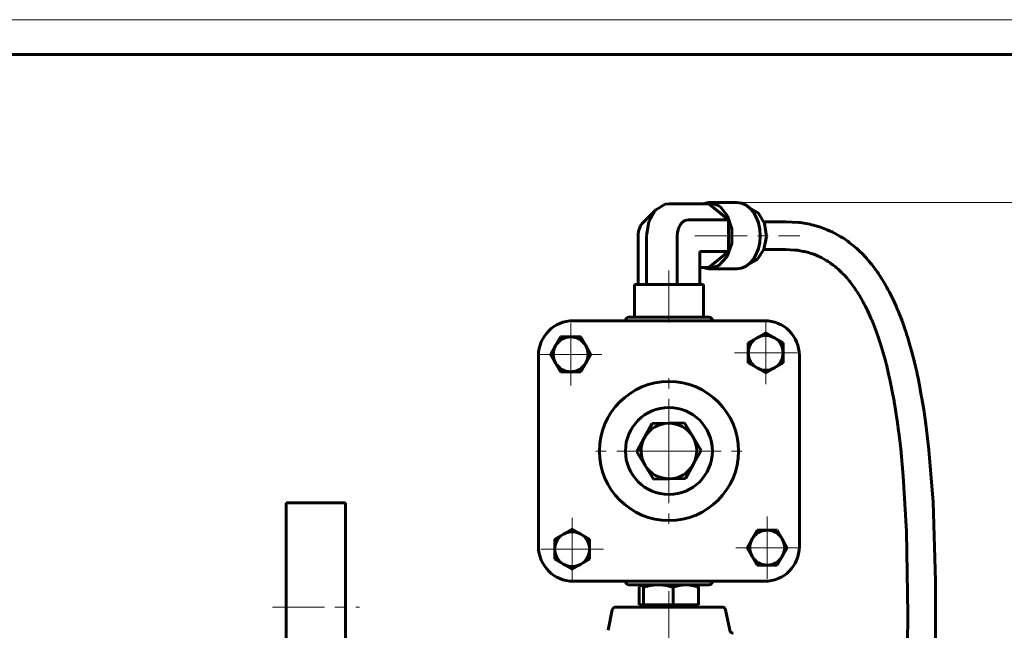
# Model space of a CAD drawing. Header units: millimetres. Extents: x 0 to 420, y 0 to 297.
# Tile 12 of 13: x 205 to 347, y 209 to 297. Entities that reach past the tile are written whole.
import ezdxf

# ---------------------------------------------------------------- set-up
doc = ezdxf.new("R2010")
doc.units = ezdxf.units.MM
for name, pattern in [('K5LT_AXLED', [12, 7.5, -1.5, 1.5, -1.5]), ('K5LT_BASIC', [0]), ('K5LT_THIN', [0])]:
    doc.linetypes.add(name, pattern=pattern)
doc.layers.add('Системный слой', color=7, linetype='Continuous')
doc.layers.add('Системный слой (1)', color=251, linetype='Continuous', true_color=0x6c6c6c)
doc.styles.add('KDIMTEXTSTYLE', font='GOST_AU.SHX', dxfattribs={"width": 0.96, "oblique": 15, "height": 5})
doc.styles.add('KTEXTSTYLE', font='GOST_AU.SHX', dxfattribs={"width": 0.56, "height": 5})
doc.dimstyles.new('KDIMSTYLE (0.50)', dxfattribs={"dimtxt": 5, "dimasz": 1, "dimexe": 2, "dimexo": 0, "dimgap": 1, "dimtad": 1, "dimlfac": 2, "dimtxsty": 'KDIMTEXTSTYLE', "dimsah": 1, "dimcen": 0, "dimdle": 1, "dimadec": 0, "dimazin": 0, "dimtfac": 0.667, "dimtmove": 0, "dimatfit": 3, "dimfxl": 1, "dimtvp": 1, "dimtolj": 1, "dimtzin": 0, "dimarcsym": 0})

# ---------------------------------------------------------------- blocks, each defined once
blk = doc.blocks.new('U70')
at = {"layer": 'Системный слой (1)', "color": 143, "linetype": 'K5LT_BASIC', "lineweight": 60, "true_color": 0x33acca}
for p, q in [((294.46, 215.48), (294.38, 215.32)), ((294.53, 215.6), (294.46, 215.48)), ((294.61, 215.66), (294.53, 215.6)), ((294.63, 215.67), (294.61, 215.66)), ((294.65, 215.68), (294.63, 215.67)), ((294.67, 215.68), (294.65, 215.68))]:
    blk.add_line(p, q, dxfattribs=at)
blk = doc.blocks.new('U79')
at = {"layer": 'Системный слой (1)', "color": 143, "linetype": 'K5LT_BASIC', "lineweight": 60, "true_color": 0x33acca}
for p, q in [((315.44, 263.92), (316.74, 263.85)), ((316.74, 263.85), (316.77, 263.85)), ((316.77, 263.85), (316.82, 263.84)), ((316.82, 263.84), (316.92, 263.83)), ((316.92, 263.83), (317.12, 263.81)), ((317.12, 263.81), (317.52, 263.75)), ((317.52, 263.75), (317.96, 263.66)), ((317.96, 263.66), (317.98, 263.66)), ((317.98, 263.66), (318.03, 263.65)), ((318.03, 263.65), (318.12, 263.63)), ((318.12, 263.63), (318.31, 263.58)), ((318.31, 263.58), (318.69, 263.48)), ((318.69, 263.48), (319.1, 263.35)), ((319.1, 263.35), (319.13, 263.35)), ((319.13, 263.35), (319.17, 263.33)), ((319.17, 263.33), (319.26, 263.3)), ((319.26, 263.3), (319.45, 263.24)), ((319.45, 263.24), (319.81, 263.09)), ((319.81, 263.09), (320.2, 262.92)), ((320.2, 262.92), (320.22, 262.91)), ((320.22, 262.91), (320.26, 262.89)), ((320.26, 262.89), (320.35, 262.85)), ((320.35, 262.85), (320.52, 262.77)), ((320.52, 262.77), (320.86, 262.59)), ((320.86, 262.59), (321.21, 262.39)), ((321.21, 262.39), (321.23, 262.38)), ((321.23, 262.38), (321.27, 262.35)), ((321.27, 262.35), (321.35, 262.3)), ((321.35, 262.3), (321.51, 262.2)), ((321.51, 262.2), (321.82, 261.99)), ((321.82, 261.99), (322.17, 261.74)), ((322.17, 261.74), (322.18, 261.73)), ((322.18, 261.73), (322.21, 261.71)), ((322.21, 261.71), (322.26, 261.67)), ((322.26, 261.67), (322.37, 261.59)), ((322.37, 261.59), (322.52, 261.47)), ((322.52, 261.47), (322.53, 261.46)), ((322.53, 261.46), (322.56, 261.43)), ((322.56, 261.43), (322.62, 261.39)), ((322.62, 261.39), (322.73, 261.29)), ((322.73, 261.29), (322.96, 261.1)), ((322.96, 261.1), (323.4, 260.68)), ((323.4, 260.68), (323.54, 260.54)), ((323.54, 260.54), (323.57, 260.52)), ((323.57, 260.52), (323.61, 260.47)), ((323.61, 260.47), (323.69, 260.39)), ((323.69, 260.39), (323.86, 260.21)), ((323.86, 260.21), (324.19, 259.84)), ((324.19, 259.84), (324.59, 259.37)), ((324.59, 259.37), (324.61, 259.35)), ((324.61, 259.35), (324.64, 259.3)), ((324.64, 259.3), (324.72, 259.2)), ((324.72, 259.2), (324.87, 259.01)), ((324.87, 259.01), (325.16, 258.62)), ((325.16, 258.62), (325.41, 258.26)), ((325.41, 258.26), (325.43, 258.23)), ((325.43, 258.23), (325.47, 258.17)), ((325.47, 258.17), (325.55, 258.05)), ((325.55, 258.05), (325.7, 257.82)), ((325.7, 257.82), (326.01, 257.33)), ((326.01, 257.33), (326.51, 256.46)), ((326.51, 256.46), (326.54, 256.41)), ((326.54, 256.41), (326.58, 256.33)), ((326.58, 256.33), (326.68, 256.15)), ((326.68, 256.15), (326.86, 255.8)), ((326.86, 255.8), (327.22, 255.07)), ((327.22, 255.07), (327.73, 253.95)), ((327.73, 253.95), (327.75, 253.89)), ((327.75, 253.89), (327.8, 253.78)), ((327.8, 253.78), (327.89, 253.55)), ((327.89, 253.55), (328.08, 253.1)), ((328.08, 253.1), (328.43, 252.17)), ((328.43, 252.17), (328.86, 250.94)), ((328.86, 250.94), (328.88, 250.88)), ((328.88, 250.88), (328.92, 250.76)), ((328.92, 250.76), (329, 250.52)), ((329, 250.52), (329.15, 250.04)), ((329.15, 250.04), (329.44, 249.06)), ((329.44, 249.06), (329.71, 248.09)), ((329.71, 248.09), (329.72, 248.04)), ((329.72, 248.04), (329.75, 247.92)), ((329.75, 247.92), (329.82, 247.68)), ((329.82, 247.68), (329.94, 247.21)), ((329.94, 247.21), (330.17, 246.25)), ((330.17, 246.25), (330.41, 245.16)), ((330.41, 245.16), (330.43, 245.1)), ((330.43, 245.1), (330.45, 244.98)), ((330.45, 244.98), (330.5, 244.74)), ((330.5, 244.74), (330.6, 244.25)), ((330.6, 244.25), (330.8, 243.27)), ((330.8, 243.27), (331, 242.15)), ((331, 242.15), (331.01, 242.09)), ((331.01, 242.09), (331.03, 241.96)), ((331.03, 241.96), (331.08, 241.71)), ((331.08, 241.71), (331.16, 241.21)), ((331.16, 241.21), (331.32, 240.2)), ((331.32, 240.2), (331.5, 239.01)), ((331.5, 239.01), (331.51, 238.88)), ((331.51, 238.88), (331.55, 238.64)), ((331.55, 238.64), (331.61, 238.16)), ((331.61, 238.16), (331.74, 237.19)), ((331.74, 237.19), (331.96, 235.24)), ((331.96, 235.24), (332.33, 231.32)), ((332.33, 231.32), (332.79, 223.36)), ((332.79, 223.36), (332.97, 211.43)), ((332.97, 211.43), (332.95, 207.02))]:
    blk.add_line(p, q, dxfattribs=at)
blk = doc.blocks.new('U80')
at = {"layer": 'Системный слой (1)', "color": 143, "linetype": 'K5LT_BASIC', "lineweight": 60, "true_color": 0x33acca}
for p, q in [((304.39, 270.68), (303.45, 270.49)), ((304.51, 270.68), (304.39, 270.68)), ((305.94, 270.14), (304.51, 270.68)), ((307.07, 268.79), (305.94, 270.14)), ((307.69, 266.88), (307.07, 268.79)), ((307.66, 264.78), (307.69, 266.88)), ((307, 262.91), (307.66, 264.78)), ((305.83, 261.62), (307, 262.91)), ((303.45, 261.34), (304.39, 261.15)), ((304.39, 261.15), (305.83, 261.62))]:
    blk.add_line(p, q, dxfattribs=at)
blk = doc.blocks.new('U81')
at = {"layer": 'Системный слой (1)', "color": 143, "linetype": 'K5LT_BASIC', "lineweight": 60, "true_color": 0x33acca}
for p, q in [((296.77, 269.65), (298.12, 270.43)), ((298.12, 270.43), (298.64, 270.49)), ((295.73, 267.92), (296.64, 269.52)), ((296.64, 269.52), (296.77, 269.65)), ((295.4, 265.92), (295.73, 267.92))]:
    blk.add_line(p, q, dxfattribs=at)
blk = doc.blocks.new('U82')
at = {"layer": 'Системный слой (1)', "color": 143, "linetype": 'K5LT_BASIC', "lineweight": 60, "true_color": 0x33acca}
for p, q in [((315.44, 267.92), (317.26, 267.82)), ((317.26, 267.82), (317.29, 267.82)), ((317.29, 267.82), (317.36, 267.81)), ((317.36, 267.81), (317.5, 267.79)), ((317.5, 267.79), (317.78, 267.75)), ((317.78, 267.75), (318.34, 267.66)), ((318.34, 267.66), (318.91, 267.55)), ((318.91, 267.55), (318.94, 267.54)), ((318.94, 267.54), (319.01, 267.53)), ((319.01, 267.53), (319.14, 267.5)), ((319.14, 267.5), (319.4, 267.43)), ((319.4, 267.43), (319.91, 267.29)), ((319.91, 267.29), (320.45, 267.12)), ((320.45, 267.12), (320.48, 267.11)), ((320.48, 267.11), (320.54, 267.09)), ((320.54, 267.09), (320.66, 267.05)), ((320.66, 267.05), (320.91, 266.96)), ((320.91, 266.96), (321.39, 266.77)), ((321.39, 266.77), (321.9, 266.54)), ((321.9, 266.54), (321.93, 266.53)), ((321.93, 266.53), (321.99, 266.5)), ((321.99, 266.5), (322.1, 266.45)), ((322.1, 266.45), (322.33, 266.33)), ((322.33, 266.33), (322.78, 266.1)), ((322.78, 266.1), (323.27, 265.82)), ((323.27, 265.82), (323.29, 265.8)), ((323.29, 265.8), (323.34, 265.77)), ((323.34, 265.77), (323.44, 265.71)), ((323.44, 265.71), (323.63, 265.6)), ((323.63, 265.6), (324, 265.35)), ((324, 265.35), (324.26, 265.16)), ((324.26, 265.16), (324.29, 265.15)), ((324.29, 265.15), (324.34, 265.11)), ((324.34, 265.11), (324.43, 265.04)), ((324.43, 265.04), (324.62, 264.9)), ((324.62, 264.9), (325, 264.61)), ((325, 264.61), (325.63, 264.08)), ((325.63, 264.08), (325.65, 264.05)), ((325.65, 264.05), (325.71, 264)), ((325.71, 264), (325.82, 263.9)), ((325.82, 263.9), (326.03, 263.7)), ((326.03, 263.7), (326.46, 263.28)), ((326.46, 263.28), (326.95, 262.76)), ((326.95, 262.76), (326.98, 262.73)), ((326.98, 262.73), (327.03, 262.67)), ((327.03, 262.67), (327.14, 262.55)), ((327.14, 262.55), (327.35, 262.31)), ((327.35, 262.31), (327.76, 261.81)), ((327.76, 261.81), (328.24, 261.18)), ((328.24, 261.18), (328.26, 261.16)), ((328.26, 261.16), (328.29, 261.11)), ((328.29, 261.11), (328.35, 261.03)), ((328.35, 261.03), (328.48, 260.85)), ((328.48, 260.85), (328.59, 260.69)), ((328.59, 260.69), (328.61, 260.66)), ((328.61, 260.66), (328.65, 260.61)), ((328.65, 260.61), (328.72, 260.51)), ((328.72, 260.51), (328.86, 260.3)), ((328.86, 260.3), (329.14, 259.87)), ((329.14, 259.87), (329.67, 259)), ((329.67, 259), (329.93, 258.54)), ((329.93, 258.54), (329.96, 258.48)), ((329.96, 258.48), (330.02, 258.38)), ((330.02, 258.38), (330.13, 258.18)), ((330.13, 258.18), (330.35, 257.77)), ((330.35, 257.77), (330.77, 256.93)), ((330.77, 256.93), (331.34, 255.67)), ((331.34, 255.67), (331.37, 255.61)), ((331.37, 255.61), (331.42, 255.48)), ((331.42, 255.48), (331.53, 255.22)), ((331.53, 255.22), (331.75, 254.7)), ((331.75, 254.7), (332.15, 253.65)), ((332.15, 253.65), (332.66, 252.21)), ((332.66, 252.21), (332.68, 252.14)), ((332.68, 252.14), (332.72, 252.01)), ((332.72, 252.01), (332.81, 251.74)), ((332.81, 251.74), (332.97, 251.21)), ((332.97, 251.21), (333.29, 250.14)), ((333.29, 250.14), (333.55, 249.21)), ((333.55, 249.21), (333.57, 249.14)), ((333.57, 249.14), (333.6, 249.02)), ((333.6, 249.02), (333.67, 248.77)), ((333.67, 248.77), (333.79, 248.27)), ((333.79, 248.27), (334.04, 247.26)), ((334.04, 247.26), (334.3, 246.11)), ((334.3, 246.11), (334.31, 246.05)), ((334.31, 246.05), (334.34, 245.92)), ((334.34, 245.92), (334.4, 245.66)), ((334.4, 245.66), (334.5, 245.15)), ((334.5, 245.15), (334.71, 244.12)), ((334.71, 244.12), (334.92, 242.94)), ((334.92, 242.94), (334.93, 242.87)), ((334.93, 242.87), (334.96, 242.74)), ((334.96, 242.74), (335, 242.48)), ((335, 242.48), (335.09, 241.96)), ((335.09, 241.96), (335.26, 240.9)), ((335.26, 240.9), (335.56, 238.79)), ((335.56, 238.79), (336, 235.09)), ((336, 235.09), (336.6, 227.57)), ((336.6, 227.57), (336.97, 216.23)), ((336.97, 216.23), (336.94, 206.45)), ((336.76, 198.51), (336.73, 197.59)), ((336.73, 197.59), (336.7, 196.68)), ((336.7, 196.68), (336.67, 195.76))]:
    blk.add_line(p, q, dxfattribs=at)
blk = doc.blocks.new('U83')
at = {"layer": 'Системный слой (1)', "color": 143, "linetype": 'K5LT_BASIC', "lineweight": 60, "true_color": 0x33acca}
for p, q in [((310.24, 269.92), (311.5, 269.17)), ((311.5, 269.17), (312.37, 267.69)), ((312.37, 267.69), (312.66, 265.81)), ((312.66, 265.81), (312.3, 263.95)), ((312.3, 263.95), (311.37, 262.53)), ((311.37, 262.53), (310.24, 261.92))]:
    blk.add_line(p, q, dxfattribs=at)
blk = doc.blocks.new('U84')
at = {"layer": 'Системный слой (1)', "color": 143, "linetype": 'K5LT_BASIC', "lineweight": 60, "true_color": 0x33acca}
for p, q in [((243.64, 227.48), (243.64, 212.48)), ((243.64, 212.48), (243.64, 197.48))]:
    blk.add_line(p, q, dxfattribs=at)
blk = doc.blocks.new('U85')
at = {"layer": 'Системный слой (1)', "color": 143, "linetype": 'K5LT_BASIC', "lineweight": 60, "true_color": 0x33acca}
for p, q in [((252.14, 227.48), (252.14, 212.48)), ((252.14, 212.48), (252.14, 197.48))]:
    blk.add_line(p, q, dxfattribs=at)
blk = doc.blocks.new('U90')
at = {"layer": 'Системный слой (1)', "color": 30, "linetype": 'K5LT_AXLED', "lineweight": 18, "true_color": 0xff8000}
for q in [(284.52, 253.34), (280.02, 248.84), (289.02, 248.84), (284.52, 244.34)]:
    blk.add_line((284.52, 248.84), q, dxfattribs=at)
blk = doc.blocks.new('U91')
at = {"layer": 'Системный слой (1)', "color": 30, "linetype": 'K5LT_AXLED', "lineweight": 18, "true_color": 0xff8000}
for q in [(284.73, 225.31), (280.23, 220.81), (289.23, 220.81), (284.73, 216.31)]:
    blk.add_line((284.73, 220.81), q, dxfattribs=at)
blk = doc.blocks.new('U92')
at = {"layer": 'Системный слой (1)', "color": 30, "linetype": 'K5LT_AXLED', "lineweight": 18, "true_color": 0xff8000}
for q in [(298.64, 246.93), (286.64, 234.93), (310.64, 234.93), (298.64, 222.93)]:
    blk.add_line((298.64, 234.93), q, dxfattribs=at)
blk = doc.blocks.new('U93')
at = {"layer": 'Системный слой (1)', "color": 30, "linetype": 'K5LT_AXLED', "lineweight": 18, "true_color": 0xff8000}
for q in [(312.55, 253.55), (308.05, 249.05), (317.05, 249.05), (312.55, 244.55)]:
    blk.add_line((312.55, 249.05), q, dxfattribs=at)
blk = doc.blocks.new('U94')
at = {"layer": 'Системный слой (1)', "color": 30, "linetype": 'K5LT_AXLED', "lineweight": 18, "true_color": 0xff8000}
for q in [(312.76, 225.52), (308.26, 221.02), (317.26, 221.02), (312.76, 216.52)]:
    blk.add_line((312.76, 221.02), q, dxfattribs=at)
blk = doc.blocks.new('D8')
at = {"layer": 'Системный слой (1)'}
for points in [[(388.57, 265.68), (387.91, 270.68), (387.25, 265.68), (387.91, 266.18)], [(387.91, 85.68), (388.57, 90.68), (387.91, 90.18), (387.25, 90.68)]]:
    blk.add_hatch(color=7, dxfattribs=at).paths.add_polyline_path(points)
at = {"layer": 'Системный слой (1)', "color": 7, "linetype": 'K5LT_THIN', "lineweight": 18, "true_color": 0xffffff}
for p, q in [((308.41, 270.68), (389.91, 270.68)), ((387.25, 265.68), (387.91, 270.68)), ((387.91, 270.68), (388.57, 265.68)), ((387.91, 85.68), (387.91, 270.68)), ((387.91, 266.18), (387.25, 265.68)), ((388.57, 265.68), (387.91, 266.18)), ((387.91, 85.68), (387.25, 90.68)), ((387.25, 90.68), (387.91, 90.18)), ((387.91, 90.18), (388.57, 90.68)), ((388.57, 90.68), (387.91, 85.68)), ((320.41, 85.68), (389.91, 85.68))]:
    blk.add_line(p, q, dxfattribs=at)
blk.add_wipeout([(386.91, 172.64), (379.53, 172.64), (379.53, 183.28), (386.91, 183.28)]).dxf.layer = 'Системный слой (1)'
at = {"layer": 'Системный слой (1)', "color": 7, "insert": (380.32, 172.64), "char_height": 5, "attachment_point": 1, "rotation": 90, "style": 'KTEXTSTYLE'}
blk.add_mtext('\\H5.0;\\W1.000;\\Q15;\\Q15;\\W0.960;370', dxfattribs=at)
blk = doc.blocks.new('KDIMARROW_01')
at = {"layer": 'Системный слой'}
blk.add_hatch(color=0, dxfattribs=at).paths.add_polyline_path([(0, 0), (-5, 0.66), (-4.5, 0), (-5, -0.66)])
at = {"layer": 'Системный слой', "color": 0, "linetype": 'K5LT_THIN', "lineweight": 18}
for p, q in [((-4.5, 0), (-5, 0.66)), ((-5, 0.66), (0, 0)), ((0, 0), (-5, -0.66)), ((-5, -0.66), (-4.5, 0))]:
    blk.add_line(p, q, dxfattribs=at)
at = {"layer": 'Системный слой (1)', "color": 0, "linetype": 'K5LT_THIN', "lineweight": 18}
blk.add_line((126.47, 128.18), (125.97, 128.18), dxfattribs=at)
blk = doc.blocks.new('U97')
at = {"color": 7, "linetype": 'K5LT_THIN', "lineweight": 18, "true_color": 0xffffff}
blk.add_line((0, 297), (420, 297), dxfattribs=at)
at = {"color": 143, "linetype": 'K5LT_BASIC', "lineweight": 60, "true_color": 0x33acca}
blk.add_line((20, 292), (415, 292), dxfattribs=at)

msp = doc.modelspace()

# ---------------------------------------------------------------- linework, layer by layer
at = {"layer": 'Системный слой (1)', "color": 143, "linetype": 'K5LT_BASIC', "lineweight": 60, "true_color": 0x33acca}
for p, q in [((304.3874, 270.4921), (298.6401, 270.4921)), ((304.3874, 270.6792), (308.4106, 270.6792)), ((307.1893, 268.2044), (304.3874, 270.4921)), ((296.7722, 269.6525), (294.9043, 267.7846)), ((307.1893, 268.2044), (301.4419, 268.2044)), ((307.1893, 263.6291), (307.1893, 268.2044)), ((312.2867, 267.9167), (315.4381, 267.9167)), ((294.2206, 258.9063), (294.2206, 265.9167)), ((295.4048, 258.9063), (295.4048, 265.9167)), ((299.8242, 258.9063), (299.8242, 265.9167)), ((307.1893, 263.6291), (303.0595, 263.6291)), ((303.0595, 258.9063), (303.0595, 263.6291)), ((304.3874, 261.3414), (307.1893, 263.6291)), ((312.2867, 263.9167), (315.4381, 263.9167)), ((304.3874, 261.3414), (303.0595, 261.3414)), ((304.3874, 261.1542), (308.4106, 261.1542)), ((303.6112, 258.9063), (293.6689, 258.9063)), ((293.6689, 254.1792), (293.6689, 258.9063)), ((303.6112, 254.1792), (303.6112, 258.9063)), ((312.3901, 253.6792), (284.8901, 253.6792)), ((304.3901, 254.1792), (292.8901, 254.1792)), ((311.3004, 251.2155), (312.5504, 251.9372)), ((312.5504, 251.9372), (313.8004, 251.2155)), ((282.3538, 250.0896), (283.0755, 251.3396)), ((283.0755, 251.3396), (284.5189, 251.3396)), ((284.5189, 251.3396), (285.9622, 251.3396)), ((285.9622, 251.3396), (286.6839, 250.0896)), ((310.0504, 250.4938), (311.3004, 251.2155)), ((313.8004, 251.2155), (315.0504, 250.4938)), ((281.6321, 248.8396), (282.3538, 250.0896)), ((286.6839, 250.0896), (287.4056, 248.8396)), ((310.0504, 249.0504), (310.0504, 250.4938)), ((315.0504, 250.4938), (315.0504, 249.0504)), ((279.8901, 248.6792), (279.8901, 221.1792)), ((282.3538, 247.5896), (281.6321, 248.8396)), ((287.4056, 248.8396), (286.6839, 247.5896)), ((310.0504, 247.6071), (310.0504, 249.0504)), ((315.0504, 249.0504), (315.0504, 247.6071)), ((317.3901, 221.1792), (317.3901, 248.6792)), ((283.0755, 246.3396), (282.3538, 247.5896)), ((284.5189, 246.3396), (283.0755, 246.3396)), ((285.9622, 246.3396), (284.5189, 246.3396)), ((286.6839, 247.5896), (285.9622, 246.3396)), ((311.3004, 246.8854), (310.0504, 247.6071)), ((312.5504, 246.1637), (311.3004, 246.8854)), ((313.8004, 246.8854), (312.5504, 246.1637)), ((315.0504, 247.6071), (313.8004, 246.8854)), ((295.1349, 236.8563), (296.2475, 238.88)), ((296.2475, 238.88), (298.5563, 238.9284)), ((298.5563, 238.9284), (300.8652, 238.9767)), ((300.8652, 238.9767), (302.0615, 237.0013)), ((294.0223, 234.8326), (295.1349, 236.8563)), ((302.0615, 237.0013), (303.2578, 235.0259)), ((303.2578, 235.0259), (302.1452, 233.0022)), ((295.2186, 232.8572), (294.0223, 234.8326)), ((296.4149, 230.8818), (295.2186, 232.8572)), ((302.1452, 233.0022), (301.0327, 230.9785)), ((298.7238, 230.9301), (296.4149, 230.8818)), ((301.0327, 230.9785), (298.7238, 230.9301)), ((243.6401, 227.4792), (252.1401, 227.4792)), ((283.4797, 222.9731), (284.7297, 223.6948)), ((284.7297, 223.6948), (285.9797, 222.9731)), ((282.2297, 222.2514), (283.4797, 222.9731)), ((282.2297, 220.8081), (282.2297, 222.2514)), ((285.9797, 222.9731), (287.2297, 222.2514)), ((287.2297, 222.2514), (287.2297, 220.8081)), ((309.8745, 221.0189), (310.5962, 222.2689)), ((310.5962, 222.2689), (311.3179, 223.5189)), ((311.3179, 223.5189), (312.7612, 223.5189)), ((312.7612, 223.5189), (314.2046, 223.5189)), ((314.2046, 223.5189), (314.9263, 222.2689)), ((314.9263, 222.2689), (315.648, 221.0189)), ((282.2297, 219.3647), (282.2297, 220.8081)), ((287.2297, 220.8081), (287.2297, 219.3647)), ((310.5962, 219.7689), (309.8745, 221.0189)), ((315.648, 221.0189), (314.9263, 219.7689)), ((311.3179, 218.5189), (310.5962, 219.7689)), ((314.9263, 219.7689), (314.2046, 218.5189)), ((283.4797, 218.643), (282.2297, 219.3647)), ((284.7297, 217.9213), (283.4797, 218.643)), ((285.9797, 218.643), (284.7297, 217.9213)), ((287.2297, 219.3647), (285.9797, 218.643)), ((312.7612, 218.5189), (311.3179, 218.5189)), ((314.2046, 218.5189), (312.7612, 218.5189)), ((284.8901, 216.1792), (312.3901, 216.1792)), ((292.8901, 215.6792), (304.3901, 215.6792)), ((294.3792, 212.7792), (294.3792, 215.322)), ((294.6401, 215.6792), (294.6074, 215.6604)), ((294.9657, 212.7792), (294.9657, 215.322)), ((299.2266, 212.7792), (299.2266, 215.322)), ((302.6401, 215.6792), (302.6727, 215.6604)), ((302.9009, 212.7792), (302.9009, 215.322)), ((306.2907, 212.4792), (290.9894, 212.4792)), ((294.6724, 212.7792), (294.3792, 212.7792)), ((294.6401, 212.7792), (294.6401, 212.4792)), ((294.9657, 212.7792), (294.6724, 212.7792)), ((297.0961, 212.7792), (294.9657, 212.7792)), ((299.2266, 212.7792), (297.0961, 212.7792)), ((301.0638, 212.7792), (299.2266, 212.7792)), ((302.9009, 212.7792), (301.0638, 212.7792)), ((302.6401, 212.7792), (302.6401, 212.4792)), ((290.4997, 212.08), (289.8918, 209.1258)), ((306.7804, 212.08), (307.3843, 209.1255)), ((307.3843, 209.1255), (307.3843, 209.1255))]:
    msp.add_line(p, q, dxfattribs=at)
at = {"layer": 'Системный слой (1)', "color": 30, "linetype": 'K5LT_AXLED', "lineweight": 18, "true_color": 0xff8000}
for p, q in [((302.3874, 265.9167), (317.4381, 265.9167)), ((298.6401, 260.9063), (298.6401, 252.1792)), ((298.6401, 214.7792), (298.6401, 199.0967)), ((241.6401, 212.4792), (254.1401, 212.4792))]:
    msp.add_line(p, q, dxfattribs=at)
at = {"layer": 'Системный слой (1)', "color": 143, "linetype": 'K5LT_BASIC', "lineweight": 60, "true_color": 0x33acca}
for centre, radius, start, end in [((284.8901, 248.6792), 5, 90, 180), ((292.8901, 253.6792), 0.5, 90, 180), ((304.3901, 253.6792), 0.5, 0, 90), ((312.3901, 248.6792), 5, 0, 90), ((284.5189, 248.8396), 2.5, 90, 150), ((284.5189, 248.8396), 2.5, 30, 90), ((312.5504, 249.0504), 2.5, 120, 180), ((312.5504, 249.0504), 2.5, 60, 120), ((312.5504, 249.0504), 2.5, 0, 60), ((284.5189, 248.8396), 2.5, 150, 210), ((284.5189, 248.8396), 2.5, 330, 30), ((312.5504, 249.0504), 2.5, 180, 240), ((312.5504, 249.0504), 2.5, 300, 0), ((284.5189, 248.8396), 2.5, 210, 270), ((284.5189, 248.8396), 2.5, 270, 330), ((312.5504, 249.0504), 2.5, 240, 300), ((298.6401, 234.9292), 10, 180, 90), ((298.6401, 234.9292), 10, 90, 180), ((298.6401, 234.9292), 6.25, 180, 90), ((298.6401, 234.9292), 6.25, 90, 180), ((298.6401, 234.9292), 4, 91.199078, 151.199078), ((298.6401, 234.9292), 4, 31.199078, 91.199078), ((298.6401, 234.9292), 4, 151.199078, 211.199078), ((298.6401, 234.9292), 4, 331.199078, 31.199078), ((298.6401, 234.9292), 4, 211.199078, 271.199078), ((298.6401, 234.9292), 4, 271.199078, 331.199078), ((284.7297, 220.8081), 2.5, 120, 180), ((284.7297, 220.8081), 2.5, 60, 120), ((284.7297, 220.8081), 2.5, 0, 60), ((312.7612, 221.0189), 2.5, 150, 210), ((312.7612, 221.0189), 2.5, 90, 150), ((312.7612, 221.0189), 2.5, 30, 90), ((312.7612, 221.0189), 2.5, 330, 30), ((284.8901, 221.1792), 5, 180, 270), ((284.7297, 220.8081), 2.5, 180, 240), ((284.7297, 220.8081), 2.5, 300, 0), ((312.3901, 221.1792), 5, 270, 0), ((312.7612, 221.0189), 2.5, 210, 270), ((312.7612, 221.0189), 2.5, 270, 330), ((284.7297, 220.8081), 2.5, 240, 300), ((292.8901, 216.1792), 0.5, 180, 270), ((304.3901, 216.1792), 0.5, 270, 0), ((290.9894, 211.9792), 0.5, 90, 168.372439), ((306.2907, 211.9792), 0.5, 11.627561, 90)]:
    msp.add_arc(centre, radius, start, end, dxfattribs=at)
for centre, major_axis, start_param, end_param in [((308.4106, 265.9167), (0, -4.7625), 0, 3.14159265), ((295.8382, 265.9167), (0, -2.2877), 3.75707236, 4.71238898), ((301.4419, 265.9167), (0, -2.2877), 3.14159265, 4.71238898)]:
    msp.add_ellipse(centre, major_axis=major_axis, ratio=0.70710678, start_param=start_param, end_param=end_param, dxfattribs=at)
for points, weights in [([(294.9657, 215.322), (294.8085, 215.6792), (294.6724, 215.6792)], [1, 1.0379548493, 1]), ([(297.0961, 215.6792), (296.1074, 215.6792), (294.9657, 215.322)], [1, 1.0379548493, 1]), ([(299.2266, 215.322), (298.0849, 215.6792), (297.0961, 215.6792)], [1, 1.0379548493, 1]), ([(301.0638, 215.6792), (300.2111, 215.6792), (299.2266, 215.322)], [1, 1.0379548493, 1]), ([(302.9009, 215.322), (301.9164, 215.6792), (301.0638, 215.6792)], [1, 1.0379548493, 1]), ([(302.6727, 215.6604), (302.7791, 215.599), (302.9009, 215.322)], [1.01349428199, 1.02917820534, 1])]:
    msp.add_rational_spline(points, weights, degree=2, dxfattribs=at)
msp.add_open_spline([(307.3843, 209.1255), (307.3841, 209.1255), (307.3841, 209.1254), (307.3842, 209.1252), (307.3842, 209.125), (307.3843, 209.1246), (307.3844, 209.1243), (307.3845, 209.1236), (307.3846, 209.1231), (307.3849, 209.1216), (307.3852, 209.1206), (307.3858, 209.1178), (307.3862, 209.1159), (307.3875, 209.1103), (307.3884, 209.1066), (307.3913, 209.0956), (307.3933, 209.0884), (307.3999, 209.067), (307.4049, 209.0531), (307.4189, 209.0189), (307.4287, 208.999), (307.4508, 208.9603), (307.4633, 208.9415), (307.4906, 208.9057), (307.5055, 208.8888), (307.5369, 208.8573), (307.5535, 208.8428), (307.5882, 208.8164), (307.6063, 208.8044), (307.6444, 208.7826), (307.6644, 208.7727), (307.706, 208.7557), (307.7274, 208.7485), (307.7709, 208.7371), (307.7929, 208.7328), (307.8346, 208.7277), (307.8541, 208.7264), (307.8736, 208.7264)], degree=3, knots=[0, 0, 0, 0, 0.00346404, 0.00346404, 0.01715046, 0.01715046, 0.04196772, 0.04196772, 0.08649103, 0.08649103, 0.17298206, 0.17298206, 0.34340853, 0.34340853, 0.67915026, 0.67915026, 1.34041134, 1.34041134, 2.6424888, 2.6424888, 4.58576338, 4.58576338, 6.56350368, 6.56350368, 8.53987072, 8.53987072, 10.47160513, 10.47160513, 12.37060312, 12.37060312, 14.33141197, 14.33141197, 16.31498071, 16.31498071, 18.28240309, 18.28240309, 19.99872256, 19.99872256, 19.99872256, 19.99872256], dxfattribs=at)

# ---------------------------------------------------------------- block references
at = {"layer": 'Системный слой (1)'}
for name in ['U81', 'U80', 'U83', 'U82', 'U79', 'U93', 'U90', 'U92', 'U84', 'U85', 'U91', 'U94', 'U70']:
    msp.add_blockref(name, (0, 0), dxfattribs=at)

# ---------------------------------------------------------------- next in the draw order: dimensions: what is measured, and where the dimension line sits
at = {"layer": 'Системный слой (1)', "color": 7}
dim = msp.add_linear_dim(base=(387.907, 85.6792), p1=(308.4106, 270.6792), p2=(320.4073, 85.6792), angle=90, dimstyle='KDIMSTYLE (0.50)', override={"dimexo": 0, "dimpost": '\\H5.0;\\W0.960;\\Q15;<>', "dimblk1": 'KDIMARROW_01', "dimblk2": 'KDIMARROW_01', "dimse1": 0, "dimse2": 0, "dimclrt": 7, "dimtol": 1, "dimtp": 0, "dimtm": 0, "dimtdec": 5, "dimtolj": 1}, dxfattribs=at)
dim.commit()
dim.dimension.update_dxf_attribs({"geometry": 'D8', "text_midpoint": (387.907, 178.1792), "dimtype": 160})

# ---------------------------------------------------------------- next in the draw order: block references
msp.add_blockref('U97', (0, 0))

doc.saveas('drawing.dxf')
